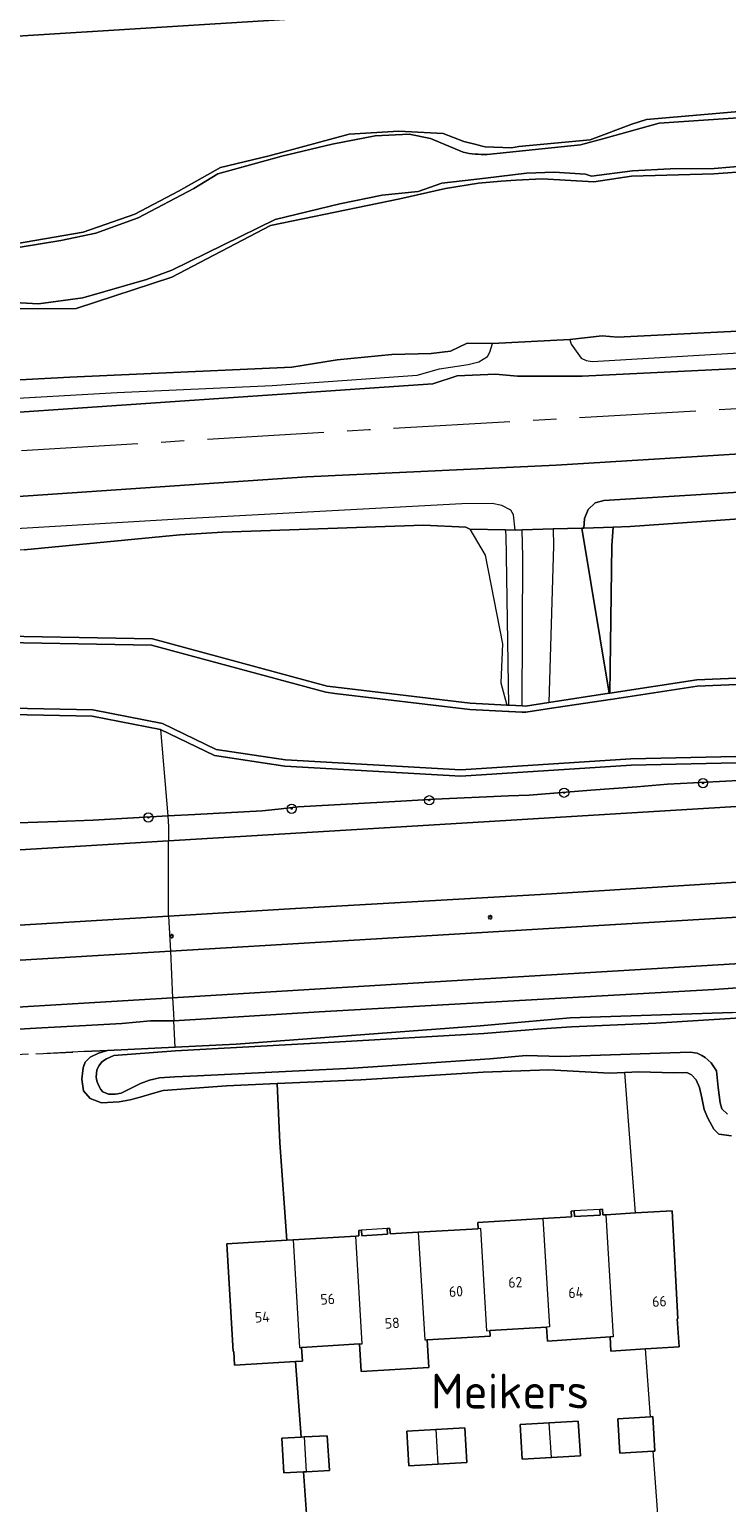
# Model space of a CAD drawing. Header units: metres. Extents: x 92650 to 117222, y 425801 to 461092.
# Tile 75 of 146: x 115171 to 115231, y 426820 to 426947. Entities that reach past the tile are written whole.
import ezdxf
from ezdxf.enums import TextEntityAlignment as Align

# ---------------------------------------------------------------- set-up
doc = ezdxf.new("R2010")
doc.units = ezdxf.units.M
doc.linetypes.add('AM-AS-SO', pattern=[16, 10, -2, 2, -2])
doc.linetypes.add('DASHED', pattern=[19.05, 12.7, -6.35])
doc.layers.get('0').update_dxf_attribs({"color": 253, "linetype": 'CONTINUOUS', "lineweight": 15})
for name, color, linetype, lineweight in [('B-WE-AM-AS_SPOOR_TREIN-G', 253, 'AM-AS-SO', 15), ('B-WE-GR-BOOM-S', 253, 'CONTINUOUS', 15), ('B-WE-GR-GRAS-GV', 253, 'CONTINUOUS', 15), ('B-WE-GR-GROENVOORZIENING-GV', 253, 'CONTINUOUS', 15), ('B-WE-GR-HOUTWAL-GV', 253, 'CONTINUOUS', 15), ('B-WE-GR-STRUIK-GV', 253, 'CONTINUOUS', 15), ('B-WE-GW-TALUD_KRUIN-G', 253, 'CONTINUOUS', 15), ('B-WE-IE-MEUBILAIR-S', 253, 'CONTINUOUS', 15), ('B-WE-OG-BEBOUWING-GV', 253, 'CONTINUOUS', 15), ('B-WE-OG-BEBOUWING-T18', 253, 'CONTINUOUS', 15), ('B-WE-OG-BEBOUWING_LUIFEL-GV', 253, 'CONTINUOUS', 15), ('B-WE-OG-TERREIN_BEGROEID-GV', 253, 'CONTINUOUS', 15), ('B-WE-OG-TERREIN_ERF-GV', 253, 'CONTINUOUS', 15), ('B-WE-OG-TERREIN_OEVER-GV', 253, 'CONTINUOUS', 15), ('B-WE-OG-TERREIN_ONBEGROEID_ZAND-GV', 253, 'CONTINUOUS', 15), ('B-WE-OG-TOPOGRAFIE-T18', 7, 'CONTINUOUS', 15), ('B-WE-OG-WATER-GV', 253, 'CONTINUOUS', 15), ('B-WE-OG-WATER_MEER-GV', 253, 'CONTINUOUS', 15), ('B-WE-OG-WEG-GV', 253, 'CONTINUOUS', 15), ('B-WE-VH-GESLOTENVERHARDING_ASFALT-GV', 253, 'CONTINUOUS', 15), ('B-WE-VH-HALFVERHARDING-GV', 253, 'CONTINUOUS', 15), ('V-WE-OG-TERREIN_BEGROEID-GV', 252, 'DASHED', 15), ('V-WE-OG-TERREIN_ONBEGROEID_ZAND-GV', 252, 'DASHED', 15)]:
    doc.layers.add(name, color=color, linetype=linetype, lineweight=lineweight)
doc.styles.add('NLCS-ISO', font='NLCS-ISO.ttf')
doc.styles.add('NLCS-ISO-M200-T18', font='NLCS-ISO.ttf', dxfattribs={"height": 0.36})

# ---------------------------------------------------------------- blocks, each defined once
blk = doc.blocks.new('SIE-MEUBILAIR_PAAL_LICHTMAST-SO')
for points in [[(-0.62, 0), (-1, 0)], [(-0.71, 0.71), (-0.44, 0.44)], [(0, 1), (0, 0.62)], [(0.44, 0.44), (0.71, 0.71)], [(1, 0), (0.62, 0)], [(-0.71, -0.71), (-0.44, -0.44)], [(0, -0.62), (0, -1)], [(0.44, -0.44), (0.71, -0.71)]]:
    blk.add_lwpolyline(points)
blk.add_circle((0, 0), 0.5)
blk = doc.blocks.new('SGR-BOOM_GBKN-SO')
at = {"linetype": 'ByBlock', "lineweight": 18}
h = blk.add_hatch(color=0, dxfattribs=at)
h.dxf.hatch_style = 1
edge = h.paths.add_edge_path()
edge.add_arc((0, 0), 0.25, 0, 360)
at = {"color": 0, "linetype": 'ByBlock', "lineweight": 18}
for radius in [2, 0.25]:
    blk.add_circle((0, 0), radius, dxfattribs=at)
at = {"color": 0, "linetype": 'ByBlock', "lineweight": 18, "style": 'NLCS-ISO'}
blk.add_attdef('SOORT', (2.5, 0), '', height=1.5, dxfattribs=at)

msp = doc.modelspace()

# ---------------------------------------------------------------- linework, layer by layer
at = {"layer": 'B-WE-AM-AS_SPOOR_TREIN-G', "transparency": 33554687, "flags": 128}
msp.add_lwpolyline([(116378.649, 426978.553), (116313.265, 426974.979), (116268.79, 426972.94), (116228.66, 426971.41), (116192.667, 426969.929), (116165.48, 426969.18), (116134, 426967.68), (116098.45, 426965.86), (115986.75, 426959.28), (115956.388, 426957.403), (115928.26, 426955.83), (115897.64, 426953.89), (115871.105, 426952.419), (115718.045, 426943.286), (115695.872, 426941.858), (115546.27, 426932.85), (115485.84, 426929.42), (115451.371, 426927.274), (115256.116, 426915.623), (115200.4, 426912.45), (115061.99, 426904.15), (114986.549, 426899.545), (114729.261, 426884.168), (114632.81, 426878.605), (114336.434, 426860.848), (114266.275, 426856.5), (114176.977, 426851.178), (114065.739, 426844.741), (114020.479, 426841.948), (113942.585, 426837.311), (113911.266, 426835.668), (113883.665, 426834.561), (113859.82, 426833.885), (113841.838, 426833.5), (113821.731, 426833.221), (113799.968, 426833.137), (113777.619, 426833.235), (113754.581, 426833.535), (113722.881, 426834.319), (113683.682, 426835.831), (113647.223, 426837.818), (113611.073, 426840.142), (113590.471, 426841.72), (113564.676, 426843.495), (113525.176, 426846.551), (113498.443, 426848.864), (113484.376, 426850.17), (113466.008, 426852.021), (113446.083, 426854.338), (113431.85, 426856.105), (113417.098, 426858.054), (113378.34, 426863.689), (113344.463, 426869.284), (113327.206, 426872.286), (113303.685, 426876.54)], dxfattribs=at)
at = {"layer": 'B-WE-GR-GRAS-GV', "transparency": 33554687, "flags": 128}
for points in [[(115204.674, 426948.427), (115147.701, 426944.857)], [(115165.883, 426927.719), (115175.881, 426929.44), (115180.299, 426930.987), (115184.063, 426932.969), (115187.669, 426935.004), (115191.856, 426935.994), (115198.727, 426937.842), (115202.986, 426938.107), (115206.797, 426937.906), (115208.563, 426937.219), (115209.611, 426936.967), (115209.808, 426936.92), (115210.147, 426936.838), (115210.383, 426936.781), (115212.656, 426936.688), (115212.974, 426936.747), (115213.295, 426936.806), (115219.397, 426937.375), (115222.984, 426938.721), (115224.242, 426939.125), (115244.116, 426940.842)], [(115165.769, 426913.655), (115205.9, 426916.393), (115208.002, 426917.094), (115211.286, 426917.247), (115213.177, 426917.051), (115218.724, 426917.074), (115223.998, 426917.331), (115252.201, 426918.707), (115275.291, 426920.566), (115277.966, 426920.972), (115279.532, 426921.067), (115281.749, 426921.002), (115310.757, 426922.498)], [(115164.706, 426914.869), (115178.788, 426915.676), (115192.095, 426916.277), (115204.568, 426917.15), (115206.466, 426917.691), (115208.937, 426918.068), (115209.837, 426918.309), (115210.596, 426918.744), (115210.8, 426919.115), (115211.036, 426919.867), (115208.838, 426919.905), (115207.405, 426919.208), (115205.763, 426919.017), (115202.38, 426918.933), (115197.699, 426918.478), (115193.795, 426917.848), (115174.724, 426916.971), (115155.408, 426915.951)], [(115217.666, 426920.202), (115211.036, 426919.867)], [(115318.024, 426915.245), (115295.725, 426914.046), (115265.877, 426912.168), (115245.642, 426911.228), (115225.355, 426909.966), (115216.476, 426909.413), (115195.095, 426908.403), (115149.72, 426905.317)], [(115212.972, 426903.831), (115213.573, 426903.851), (115216.236, 426903.936), (115218.701, 426904.016), (115218.877, 426904.021), (115218.922, 426904.837), (115219.247, 426905.601), (115219.841, 426906.18), (115220.589, 426906.389), (115247.98, 426908.071), (115248.941, 426908.129), (115248.992, 426908.132), (115286.156, 426910.285), (115292.949, 426910.551), (115297.716, 426911.807), (115298.85, 426911.907), (115387.724, 426916.208)], [(115320.766, 426910.826), (115306.333, 426909.972), (115298.474, 426909.404), (115296.495, 426908.94), (115286.185, 426907.873), (115275.241, 426907.383), (115248.976, 426906.023), (115248.14, 426905.936), (115222.851, 426904.139), (115221.388, 426904.096), (115221.27, 426902.527), (115221.085, 426889.833), (115228.557, 426890.975), (115245.509, 426891.694), (115253.099, 426891.757), (115256.11, 426892.471), (115263.289, 426897.236), (115275.148, 426901.407), (115285.864, 426902.162), (115300.023, 426902.976), (115317.293, 426903.538)], [(115170.82, 426902.153), (115184.172, 426903.42), (115187.852, 426903.652), (115205.106, 426904.275), (115208.735, 426904.096), (115209.074, 426903.934), (115212.14, 426903.853), (115212.972, 426903.831), (115212.84, 426905.147), (115212.609, 426905.539), (115211.815, 426905.967), (115210.99, 426906.113), (115208.392, 426906.109), (115184.562, 426904.797), (115149.374, 426902.715)]]:
    msp.add_lwpolyline(points, dxfattribs=at)
msp.add_lwpolyline([(115217.666, 426920.202), (115217.783, 426919.808), (115218.629, 426918.619), (115219.076, 426918.421), (115219.592, 426918.33), (115257.317, 426920.564), (115258.46, 426920.645), (115286.547, 426922.254), (115287.511, 426922.678), (115288.368, 426923.171), (115288.561, 426923.694), (115288.448, 426924.38), (115286.733, 426924.33), (115286.655, 426923.994), (115286.385, 426923.847), (115285.423, 426923.755), (115281.34, 426923.494), (115257.205, 426922.187), (115221.765, 426920.418), (115220.448, 426920.537)], close=True, dxfattribs=at)
at = {"layer": 'B-WE-GR-GROENVOORZIENING-GV', "transparency": 33554687, "flags": 128}
for points in [[(115321.968, 426939.47), (115296.631, 426938.151), (115291.74, 426938.284), (115290.713, 426938.694), (115289.631, 426938.951), (115287.74, 426938.883), (115286.264, 426938.597), (115283.91, 426937.989), (115271.008, 426936.723), (115259.647, 426936.076), (115239.143, 426935.095), (115230.031, 426934.445), (115222.969, 426934.25), (115219.709, 426933.77), (115215.278, 426934.031), (115213.036, 426933.917), (115211.777, 426933.81), (115209.813, 426933.649), (115206.987, 426933.181), (115203.07, 426932.29), (115191.969, 426930), (115183.5, 426925.563), (115175.265, 426922.888), (115167.071, 426922.839)], [(115155.408, 426915.951), (115174.724, 426916.971), (115193.795, 426917.848), (115197.699, 426918.478), (115202.38, 426918.933), (115205.763, 426919.017), (115207.405, 426919.208), (115208.838, 426919.905), (115211.036, 426919.867), (115217.666, 426920.202), (115220.448, 426920.537), (115221.765, 426920.418), (115257.205, 426922.187), (115281.34, 426923.494), (115285.423, 426923.755), (115286.385, 426923.847), (115286.655, 426923.994), (115286.733, 426924.33), (115288.448, 426924.38), (115293.415, 426924.768), (115297.777, 426925.061), (115309.834, 426925.483)]]:
    msp.add_lwpolyline(points, dxfattribs=at)
at = {"layer": 'B-WE-GR-HOUTWAL-GV', "transparency": 33554687, "flags": 128}
for points in [[(115209.074, 426903.934), (115208.735, 426904.096), (115205.106, 426904.275), (115187.852, 426903.652), (115184.172, 426903.42), (115170.82, 426902.153), (115156.368, 426901.055), (115140.123, 426900.189), (115107.749, 426897.84), (115091.024, 426896.801), (115066.507, 426895.341), (115010.931, 426891.905), (115000.613, 426891.197), (114946.296, 426888.095), (114894.576, 426884.985), (114893.24, 426884.419), (114892.905, 426882.632), (114893.058, 426875.638), (114890.502, 426870.135), (114891.531, 426870.037), (114898.93, 426870.191), (114899.034, 426870.193), (114901.868, 426870.851)], [(115212.435, 426888.803), (115212.491, 426888.8), (115213.566, 426888.744), (115213.629, 426901.547), (115213.573, 426903.851), (115212.972, 426903.831), (115212.14, 426903.853)], [(115216.236, 426903.936), (115213.573, 426903.851)], [(115221.051, 426889.828), (115221.085, 426889.833), (115221.27, 426902.527), (115221.388, 426904.096), (115218.877, 426904.021), (115218.701, 426904.016)], [(115166.024, 426894.788), (115181.826, 426894.506), (115196.822, 426890.436), (115197.557, 426890.349), (115209.116, 426888.975), (115212.257, 426888.812)], [(115213.566, 426888.744), (115213.856, 426888.729), (115215.849, 426889.033)]]:
    msp.add_lwpolyline(points, dxfattribs=at)
for points in [[(115212.14, 426903.853), (115209.074, 426903.934), (115210.407, 426901.687), (115211.884, 426894.063), (115211.732, 426890.733), (115212.257, 426888.812), (115212.435, 426888.803), (115212.198, 426903.425)], [(115218.701, 426904.016), (115216.236, 426903.936), (115216.266, 426902.497), (115215.849, 426889.033), (115221.051, 426889.828)]]:
    msp.add_lwpolyline(points, close=True, dxfattribs=at)
at = {"layer": 'B-WE-GR-STRUIK-GV', "transparency": 33554687, "flags": 128}
msp.add_lwpolyline([(115387.724, 426916.208), (115298.85, 426911.907), (115297.716, 426911.807), (115292.949, 426910.551), (115286.156, 426910.285), (115248.992, 426908.132), (115248.941, 426908.129), (115247.98, 426908.071), (115220.589, 426906.389), (115219.841, 426906.18), (115219.247, 426905.601), (115218.922, 426904.837), (115218.877, 426904.021), (115221.388, 426904.096), (115222.851, 426904.139), (115248.14, 426905.936), (115248.976, 426906.023), (115275.241, 426907.383), (115286.185, 426907.873), (115296.495, 426908.94), (115298.474, 426909.404), (115306.333, 426909.972), (115320.766, 426910.826)], dxfattribs=at)
at = {"layer": 'B-WE-GW-TALUD_KRUIN-G', "transparency": 33554687, "flags": 128}
for points in [[(115217.666, 426920.202), (115217.783, 426919.808), (115218.629, 426918.619), (115219.076, 426918.421), (115219.592, 426918.33), (115257.317, 426920.564), (115258.46, 426920.645), (115286.547, 426922.254), (115287.511, 426922.678), (115288.368, 426923.171), (115288.561, 426923.694), (115288.448, 426924.38)], [(115212.972, 426903.831), (115212.84, 426905.147), (115212.609, 426905.539), (115211.815, 426905.967), (115210.99, 426906.113), (115208.392, 426906.109), (115184.562, 426904.797), (115149.374, 426902.715), (115106.995, 426900.003), (115105.151, 426899.772), (115075.596, 426898.008), (115047.444, 426896.215), (114953.629, 426890.695), (114928.561, 426889.302), (114902.567, 426887.679), (114893.728, 426886.613), (114891.804, 426885.902), (114891.006, 426884.838), (114890.711, 426883.119), (114890.84, 426880.587), (114891.577, 426877.118), (114893.058, 426875.638)], [(115212.435, 426888.803), (115212.198, 426903.425), (115212.14, 426903.853)], [(115218.701, 426904.016), (115221.051, 426889.828)]]:
    msp.add_lwpolyline(points, dxfattribs=at)
at = {"layer": 'B-WE-OG-BEBOUWING-GV', "transparency": 33554687, "flags": 128}
for points in [[(115215.356, 426844.704), (115209.76, 426844.37), (115209.792, 426843.82)], [(115220.755, 426845.027), (115220.507, 426845.012), (115220.478, 426845.495), (115220.233, 426845.48), (115220.262, 426845.001), (115218.054, 426844.87), (115218.025, 426845.349), (115217.781, 426845.335), (115217.81, 426844.851), (115215.356, 426844.704), (115215.911, 426835.394), (115215.661, 426835.378), (115215.736, 426834.172), (115221.12, 426834.524)], [(115204.648, 426843.513), (115202.249, 426843.37), (115202.22, 426843.847), (115201.976, 426843.832), (115202.006, 426843.353), (115199.807, 426843.214), (115199.777, 426843.693), (115199.532, 426843.678), (115199.56, 426843.21), (115199.278, 426843.193)], [(115210.541, 426835.06), (115210.019, 426843.833), (115209.792, 426843.82), (115204.648, 426843.513), (115205.199, 426834.267), (115205.421, 426834.281), (115210.828, 426834.605), (115210.799, 426835.076)], [(115193.907, 426842.873), (115193.368, 426842.841), (115188.217, 426842.534), (115188.768, 426833.281), (115188.799, 426833.283), (115188.87, 426832.09), (115194.119, 426832.408), (115194.699, 426832.443), (115194.627, 426833.633)], [(115199.59, 426833.931), (115199.733, 426831.55), (115205.565, 426831.894), (115205.421, 426834.281)], [(115210.541, 426835.06), (115210.799, 426835.076), (115215.661, 426835.378)], [(115206.156, 426826.577), (115203.673, 426826.43), (115203.85, 426823.443), (115206.333, 426823.59)], [(115216.075, 426824.169), (115218.565, 426824.314), (115218.388, 426827.299), (115215.897, 426827.154)], [(115195.066, 426822.951), (115197.017, 426823.041), (115196.84, 426826.023), (115194.888, 426825.933)]]:
    msp.add_lwpolyline(points, dxfattribs=at)
for points in [[(115223.291, 426845.179), (115220.755, 426845.027), (115221.379, 426834.541), (115221.12, 426834.524), (115221.195, 426833.316), (115224.158, 426833.5), (115227.039, 426833.679), (115226.89, 426836.077), (115226.925, 426836.079), (115226.445, 426845.368)], [(115194.627, 426833.633), (115199.59, 426833.931), (115199.829, 426833.945), (115199.278, 426843.193), (115193.907, 426842.873), (115194.458, 426833.623)], [(115206.156, 426826.577), (115206.333, 426823.59), (115208.816, 426823.738), (115208.639, 426826.725)], [(115216.075, 426824.169), (115215.897, 426827.154), (115213.406, 426827.009), (115213.584, 426824.024)], [(115224.811, 426824.704), (115224.957, 426824.713), (115224.784, 426827.68), (115224.591, 426827.668), (115221.797, 426827.497), (115221.969, 426824.53)], [(115194.586, 426825.919), (115192.937, 426825.844), (115193.114, 426822.862), (115194.8, 426822.939), (115195.066, 426822.951), (115194.888, 426825.933)]]:
    msp.add_lwpolyline(points, close=True, dxfattribs=at)
at = {"layer": 'B-WE-OG-BEBOUWING_LUIFEL-GV', "transparency": 33554687, "flags": 128}
for points in [[(115220.233, 426845.48), (115218.025, 426845.349), (115218.054, 426844.87), (115220.262, 426845.001)], [(115201.976, 426843.832), (115199.777, 426843.693), (115199.807, 426843.214), (115202.006, 426843.353)]]:
    msp.add_lwpolyline(points, close=True, dxfattribs=at)
at = {"layer": 'B-WE-OG-TERREIN_BEGROEID-GV', "transparency": 33554687, "flags": 128}
for points in [[(115182.516, 426886.704), (115176.653, 426887.869), (115162.652, 426888.149), (115157.402, 426887.964), (115146.505, 426885.329), (115133.811, 426880.442), (115129.652, 426878.534), (115127.956, 426877.894), (115126.833, 426877.47), (115121.606, 426876.993), (115098.729, 426876.681), (115085.358, 426875.59), (115073.366, 426873.84), (115057.251, 426872.493), (115056.498, 426872.394)], [(115240.953, 426884.056), (115222.929, 426883.65), (115208.307, 426882.711), (115193.186, 426883.558), (115187.144, 426884.48), (115182.516, 426886.704), (115183.138, 426879.285), (115185.47, 426879.414), (115191.238, 426879.732), (115192.613, 426879.874), (115194.33, 426880.062), (115203.161, 426880.567), (115206.058, 426880.737), (115212.409, 426881.005), (115214.179, 426881.067), (115219.452, 426881.485), (115223.412, 426881.799), (115226.042, 426882.007), (115230.522, 426882.247), (115234.82, 426882.477)], [(115168.571, 426878.637), (115173.68, 426878.821), (115176.733, 426878.931), (115183.138, 426879.285)], [(115313.726, 426874.767), (115298.066, 426872.115), (115287.784, 426870.031), (115281.108, 426868.948), (115270.25, 426867.397), (115259.146, 426866.322), (115249.514, 426865.765), (115230.05, 426864.37), (115196.147, 426862.461), (115183.659, 426861.692)], [(115183.771, 426859.429), (115189.008, 426859.688), (115209.963, 426861.244), (115217.685, 426861.935), (115231.617, 426862.406), (115235.291, 426862.652), (115243.078, 426863.156), (115253.047, 426863.813), (115256.489, 426864.017), (115259.331, 426864.185), (115265.59, 426864.556), (115266.908, 426864.634), (115274.355, 426865.456), (115279.556, 426866.541), (115280.85, 426867.045), (115288.004, 426868.916), (115295.875, 426870.772), (115299.048, 426871.407), (115304.095, 426872.302), (115309.86, 426873.399)], [(115175.951, 426859.042), (115177.955, 426859.141), (115183.771, 426859.429), (115183.659, 426861.692), (115181.669, 426861.692), (115179.209, 426861.461), (115176.102, 426861.276), (115172.314, 426861.079), (115168.863, 426860.873)]]:
    msp.add_lwpolyline(points, dxfattribs=at)
at = {"layer": 'B-WE-OG-TERREIN_ERF-GV', "transparency": 33554687, "flags": 128}
for points in [[(115193.368, 426842.841), (115193.907, 426842.873), (115199.278, 426843.193), (115199.56, 426843.21), (115199.532, 426843.678), (115199.777, 426843.693), (115199.807, 426843.214), (115202.006, 426843.353), (115201.976, 426843.832), (115202.22, 426843.847), (115202.249, 426843.37), (115204.648, 426843.513), (115209.792, 426843.82), (115209.76, 426844.37), (115215.356, 426844.704), (115217.81, 426844.851), (115217.781, 426845.335), (115218.025, 426845.349), (115218.054, 426844.87), (115220.262, 426845.001), (115220.233, 426845.48), (115220.478, 426845.495), (115220.507, 426845.012), (115220.755, 426845.027), (115223.291, 426845.179), (115222.394, 426857.246), (115221.072, 426857.184), (115215.858, 426857.477), (115210.23, 426857.26), (115199.727, 426856.625), (115192.548, 426856.295), (115192.767, 426851.197)], [(115206.156, 426826.577), (115208.639, 426826.725), (115208.816, 426823.738), (115206.333, 426823.59), (115203.85, 426823.443), (115203.673, 426826.43)], [(115216.075, 426824.169), (115213.584, 426824.024), (115213.406, 426827.009), (115218.388, 426827.299), (115218.565, 426824.314)]]:
    msp.add_lwpolyline(points, close=True, dxfattribs=at)
for points in [[(115231.554, 426851.806), (115230.467, 426851.954), (115230.031, 426852.365), (115229.524, 426853.32), (115229.192, 426854.054), (115229.003, 426855.075), (115228.799, 426855.945), (115228.507, 426856.624), (115228.109, 426857.055), (115227.699, 426857.241), (115226.579, 426857.218), (115223.583, 426857.302), (115222.394, 426857.246)], [(115223.291, 426845.179), (115226.445, 426845.368), (115226.925, 426836.079), (115226.89, 426836.077), (115227.039, 426833.679), (115224.158, 426833.5)], [(115229.095, 426767.01), (115224.811, 426824.704), (115221.969, 426824.53), (115221.797, 426827.497), (115224.591, 426827.668), (115224.158, 426833.5), (115221.195, 426833.316), (115221.12, 426834.524), (115215.736, 426834.172), (115215.661, 426835.378), (115210.799, 426835.076), (115210.828, 426834.605), (115205.421, 426834.281), (115205.565, 426831.894), (115199.733, 426831.55), (115199.59, 426833.931), (115194.627, 426833.633), (115194.699, 426832.443), (115194.119, 426832.408), (115194.586, 426825.919), (115194.888, 426825.933), (115196.84, 426826.023), (115197.017, 426823.041), (115195.066, 426822.951), (115194.8, 426822.939), (115195.06, 426819.332)], [(115224.591, 426827.668), (115224.784, 426827.68), (115224.957, 426824.713), (115224.811, 426824.704)]]:
    msp.add_lwpolyline(points, dxfattribs=at)
at = {"layer": 'B-WE-OG-TERREIN_OEVER-GV', "transparency": 33554687, "flags": 128}
for points in [[(115210.567, 426936.122), (115218.574, 426936.928), (115220.493, 426937.461), (115225.335, 426938.805), (115233.388, 426939.331), (115242.976, 426939.956), (115247.793, 426941.191), (115251.492, 426941.452), (115257.041, 426941.343), (115266.55, 426941.583), (115271.925, 426942.192), (115279.867, 426942.41), (115284.539, 426940.662), (115289.827, 426941.032), (115292.286, 426942.273), (115298.596, 426943.275), (115303.971, 426943.536), (115311.565, 426944.167), (115316.548, 426944.245), (115330.213, 426944.852), (115337.975, 426945.196), (115345.041, 426946.265), (115351.961, 426946.091), (115361.84, 426947.027)], [(115244.116, 426940.842), (115224.242, 426939.125), (115222.984, 426938.721), (115219.397, 426937.375), (115213.295, 426936.806), (115212.974, 426936.747), (115212.656, 426936.688), (115210.383, 426936.781), (115210.147, 426936.838), (115209.808, 426936.92), (115209.611, 426936.967), (115208.563, 426937.219), (115206.797, 426937.906), (115202.986, 426938.107), (115198.727, 426937.842), (115191.856, 426935.994), (115187.669, 426935.004), (115184.063, 426932.969), (115180.299, 426930.987), (115175.881, 426929.44), (115165.883, 426927.719)], [(115167.071, 426922.839), (115175.265, 426922.888), (115183.5, 426925.563), (115191.969, 426930), (115203.07, 426932.29), (115206.987, 426933.181), (115209.813, 426933.649), (115211.777, 426933.81), (115213.036, 426933.917), (115215.278, 426934.031), (115219.709, 426933.77), (115222.969, 426934.25), (115230.031, 426934.445), (115239.143, 426935.095), (115259.647, 426936.076), (115271.008, 426936.723), (115283.91, 426937.989), (115286.264, 426938.597), (115287.74, 426938.883), (115289.631, 426938.951), (115290.713, 426938.694), (115291.74, 426938.284), (115296.631, 426938.151), (115321.968, 426939.47)], [(115168.527, 426927.821), (115173.965, 426928.732), (115176.951, 426929.337), (115180.603, 426930.674), (115185.388, 426933.189), (115187.44, 426934.445), (115192.948, 426935.951), (115197.245, 426936.998), (115200.95, 426937.706), (115203.862, 426937.844), (115205.702, 426937.472), (115208.512, 426936.303)], [(115235.435, 426935.366), (115230.051, 426934.905), (115226.271, 426934.868), (115223.038, 426934.719), (115219.531, 426934.258), (115219.016, 426934.431), (115216.33, 426934.581), (115213.929, 426934.502), (115210.424, 426934.083), (115206.681, 426933.635), (115204.63, 426932.938), (115201.554, 426932.627), (115197.901, 426931.882), (115192.367, 426930.538), (115183.502, 426926.171), (115181.313, 426925.375), (115175.855, 426923.795), (115172.05, 426923.285), (115168.368, 426923.478)], [(115166.008, 426894.25), (115181.75, 426893.969), (115196.719, 426889.906), (115197.493, 426889.814), (115209.07, 426888.438), (115212.407, 426888.265), (115212.463, 426888.262), (115213.538, 426888.206), (115213.883, 426888.188), (115215.93, 426888.501), (115221.131, 426889.296), (115221.165, 426889.301), (115228.609, 426890.438), (115245.523, 426891.156), (115253.164, 426891.219), (115256.328, 426891.969), (115263.531, 426896.75), (115275.258, 426900.875), (115285.898, 426901.625), (115300.047, 426902.438), (115317.32, 426903)], [(115317.293, 426903.538), (115300.023, 426902.976), (115285.864, 426902.162), (115275.148, 426901.407), (115263.289, 426897.236), (115256.11, 426892.471), (115253.099, 426891.757), (115245.509, 426891.694), (115228.557, 426890.975), (115221.085, 426889.833), (115221.051, 426889.828), (115215.849, 426889.033), (115213.856, 426888.729), (115213.566, 426888.744), (115212.491, 426888.8), (115212.435, 426888.803), (115212.257, 426888.812), (115209.116, 426888.975), (115197.557, 426890.349), (115196.822, 426890.436), (115181.826, 426894.506), (115166.024, 426894.788)], [(115312.492, 426897.125), (115303.828, 426896.906), (115290.211, 426896.375), (115283.141, 426895.75), (115274.43, 426893.688), (115268.672, 426892.031), (115261.82, 426888.75), (115257.431, 426886.06), (115256.672, 426885.594), (115240.93, 426884.594), (115222.906, 426884.188), (115208.305, 426883.25), (115193.242, 426884.094), (115187.305, 426885), (115182.688, 426887.219), (115176.711, 426888.406), (115162.648, 426888.688)], [(115162.652, 426888.149), (115176.653, 426887.869), (115182.516, 426886.704), (115187.144, 426884.48), (115193.186, 426883.558), (115208.307, 426882.711), (115222.929, 426883.65), (115240.953, 426884.056), (115256.84, 426885.065), (115257.713, 426885.601), (115262.078, 426888.276), (115268.864, 426891.526), (115274.567, 426893.167), (115283.227, 426895.217), (115290.245, 426895.838), (115303.845, 426896.368), (115312.516, 426896.587)], [(115231.617, 426862.406), (115217.685, 426861.935), (115209.963, 426861.244), (115189.008, 426859.688), (115183.771, 426859.429), (115177.955, 426859.141), (115177.183, 426858.906), (115176.465, 426858.566), (115176.053, 426858.141), (115175.863, 426857.638), (115175.75, 426856.667), (115175.909, 426855.682), (115176.477, 426855.013), (115177.446, 426854.627), (115178.956, 426854.738), (115179.909, 426854.885), (115180.777, 426855.114), (115181.83, 426855.453), (115182.747, 426855.695), (115188.188, 426856.094), (115192.548, 426856.295), (115199.727, 426856.625), (115210.23, 426857.26), (115215.858, 426857.477), (115221.072, 426857.184), (115222.394, 426857.246), (115223.583, 426857.302), (115226.579, 426857.218), (115227.699, 426857.241), (115228.109, 426857.055), (115228.507, 426856.624), (115228.799, 426855.945), (115229.003, 426855.075), (115229.192, 426854.054), (115229.524, 426853.32), (115230.031, 426852.365), (115230.467, 426851.954), (115231.554, 426851.806)], [(115231.192, 426853.662), (115230.705, 426854.111), (115230.567, 426854.635), (115230.411, 426855.961), (115230.256, 426857.394), (115229.789, 426858.074), (115229.291, 426858.531), (115228.983, 426858.718), (115228.583, 426858.902), (115227.986, 426858.978), (115216.872, 426858.608), (115213.926, 426858.713), (115210.8, 426858.425), (115199.06, 426857.607), (115185.704, 426856.954), (115183.744, 426856.879), (115182.44, 426856.779), (115181.574, 426856.599), (115180.808, 426856.288), (115179.664, 426855.721), (115179.126, 426855.468), (115178.642, 426855.369), (115178.046, 426855.377), (115177.568, 426855.573), (115177.385, 426855.773), (115177.167, 426856.201), (115177.058, 426856.533), (115176.983, 426856.843), (115177.057, 426857.461), (115177.243, 426857.841), (115177.474, 426858.166), (115177.869, 426858.428), (115178.509, 426858.705), (115183.812, 426859.103), (115197.421, 426859.837), (115210.284, 426860.599), (115215.242, 426861.001), (115217.805, 426861.174), (115225.058, 426861.487), (115238.252, 426862.312)]]:
    msp.add_lwpolyline(points, dxfattribs=at)
at = {"layer": 'B-WE-OG-TERREIN_OEVER-GV', "transparency": 33554687}
msp.add_lwpolyline([(115208.512, 426936.303, 0.0656556), (115210.567, 426936.122)], format="xyb", dxfattribs=at)
at = {"layer": 'B-WE-OG-TERREIN_ONBEGROEID_ZAND-GV', "transparency": 33554687, "flags": 128}
msp.add_lwpolyline([(115195.06, 426819.332), (115194.8, 426822.939), (115193.114, 426822.862), (115192.937, 426825.844), (115194.586, 426825.919), (115194.119, 426832.408), (115188.87, 426832.09), (115188.799, 426833.283), (115188.768, 426833.281), (115188.217, 426842.534), (115193.368, 426842.841), (115192.767, 426851.197), (115192.548, 426856.295), (115188.188, 426856.094), (115182.747, 426855.695), (115181.83, 426855.453), (115180.777, 426855.114), (115179.909, 426854.885), (115178.956, 426854.738), (115177.446, 426854.627), (115176.477, 426855.013), (115175.909, 426855.682), (115175.75, 426856.667), (115175.863, 426857.638), (115176.053, 426858.141), (115176.465, 426858.566), (115177.183, 426858.906), (115177.955, 426859.141), (115175.951, 426859.042)], dxfattribs=at)
at = {"layer": 'B-WE-OG-WATER-GV', "transparency": 33554687, "flags": 128}
for points in [[(115361.84, 426947.027), (115351.961, 426946.091), (115345.041, 426946.265), (115337.975, 426945.196), (115330.213, 426944.852), (115316.548, 426944.245), (115311.565, 426944.167), (115303.971, 426943.536), (115298.596, 426943.275), (115292.286, 426942.273), (115289.827, 426941.032), (115284.539, 426940.662), (115279.867, 426942.41), (115271.925, 426942.192), (115266.55, 426941.583), (115257.041, 426941.343), (115251.492, 426941.452), (115247.793, 426941.191), (115242.976, 426939.956), (115233.388, 426939.331), (115225.335, 426938.805), (115220.493, 426937.461), (115218.574, 426936.928), (115210.567, 426936.122)], [(115208.512, 426936.303), (115205.702, 426937.472), (115203.862, 426937.844), (115200.95, 426937.706), (115197.245, 426936.998), (115192.948, 426935.951), (115187.44, 426934.445), (115185.388, 426933.189), (115180.603, 426930.674), (115176.951, 426929.337), (115173.965, 426928.732), (115168.527, 426927.821)], [(115168.368, 426923.478), (115172.05, 426923.285), (115175.855, 426923.795), (115181.313, 426925.375), (115183.502, 426926.171), (115192.367, 426930.538), (115197.901, 426931.882), (115201.554, 426932.627), (115204.63, 426932.938), (115206.681, 426933.635), (115210.424, 426934.083), (115213.929, 426934.502), (115216.33, 426934.581), (115219.016, 426934.431), (115219.531, 426934.258), (115223.038, 426934.719), (115226.271, 426934.868), (115230.051, 426934.905), (115235.435, 426935.366)], [(115238.252, 426862.312), (115225.058, 426861.487), (115217.805, 426861.174), (115215.242, 426861.001), (115210.284, 426860.599), (115197.421, 426859.837), (115183.812, 426859.103), (115178.509, 426858.705), (115177.869, 426858.428), (115177.474, 426858.166), (115177.243, 426857.841), (115177.057, 426857.461), (115176.983, 426856.843), (115177.058, 426856.533), (115177.167, 426856.201), (115177.385, 426855.773), (115177.568, 426855.573), (115178.046, 426855.377), (115178.642, 426855.369), (115179.126, 426855.468), (115179.664, 426855.721), (115180.808, 426856.288), (115181.574, 426856.599), (115182.44, 426856.779), (115183.744, 426856.879), (115185.704, 426856.954), (115199.06, 426857.607), (115210.8, 426858.425), (115213.926, 426858.713), (115216.872, 426858.608), (115227.986, 426858.978), (115228.583, 426858.902), (115228.983, 426858.718), (115229.291, 426858.531), (115229.789, 426858.074), (115230.256, 426857.394), (115230.411, 426855.961), (115230.567, 426854.635), (115230.705, 426854.111), (115231.192, 426853.662)]]:
    msp.add_lwpolyline(points, dxfattribs=at)
at = {"layer": 'B-WE-OG-WATER-GV', "transparency": 33554687}
msp.add_lwpolyline([(115210.567, 426936.122, -0.0656556), (115208.512, 426936.303)], format="xyb", dxfattribs=at)
at = {"layer": 'B-WE-OG-WATER_MEER-GV', "transparency": 33554687, "flags": 128}
for points in [[(115317.32, 426903), (115300.047, 426902.438), (115285.898, 426901.625), (115275.258, 426900.875), (115263.531, 426896.75), (115256.328, 426891.969), (115253.164, 426891.219), (115245.523, 426891.156), (115228.609, 426890.438), (115221.165, 426889.301), (115221.131, 426889.296), (115215.93, 426888.501), (115213.883, 426888.188), (115213.538, 426888.206), (115212.463, 426888.262), (115212.407, 426888.265), (115209.07, 426888.438), (115197.493, 426889.814), (115196.719, 426889.906), (115181.75, 426893.969), (115166.008, 426894.25)], [(115162.648, 426888.688), (115176.711, 426888.406), (115182.688, 426887.219), (115187.305, 426885), (115193.242, 426884.094), (115208.305, 426883.25), (115222.906, 426884.188), (115240.93, 426884.594), (115256.672, 426885.594), (115257.431, 426886.06), (115261.82, 426888.75), (115268.672, 426892.031), (115274.43, 426893.688), (115283.141, 426895.75), (115290.211, 426896.375), (115303.828, 426896.906), (115312.492, 426897.125)]]:
    msp.add_lwpolyline(points, dxfattribs=at)
at = {"layer": 'B-WE-OG-WEG-GV', "transparency": 33554687, "flags": 128}
for points in [[(115234.82, 426882.477), (115230.522, 426882.247), (115226.042, 426882.007), (115223.412, 426881.799), (115219.452, 426881.485), (115214.179, 426881.067), (115212.409, 426881.005), (115206.058, 426880.737), (115203.161, 426880.567), (115194.33, 426880.062), (115192.613, 426879.874), (115191.238, 426879.732), (115185.47, 426879.414), (115183.138, 426879.285), (115183.216, 426878.349), (115183.216, 426877.146), (115205.569, 426878.489), (115246.578, 426880.981)], [(115183.138, 426879.285), (115176.733, 426878.931), (115173.68, 426878.821), (115168.571, 426878.637)], [(115151.511, 426875.241), (115183.216, 426877.146)], [(115311.102, 426876.593), (115304.175, 426875.628), (115298.272, 426874.513), (115283.622, 426871.362), (115278.718, 426870.413), (115274.759, 426869.785), (115269.816, 426869.202), (115263.836, 426868.656), (115258.974, 426868.295), (115251.877, 426867.784), (115207.504, 426865.119), (115183.561, 426863.672), (115183.628, 426862.326), (115183.659, 426861.692), (115196.147, 426862.461), (115230.05, 426864.37), (115249.514, 426865.765), (115259.146, 426866.322), (115270.25, 426867.397), (115281.108, 426868.948), (115287.784, 426870.031), (115298.066, 426872.115), (115313.726, 426874.767)], [(115258.37, 426875.248), (115215.621, 426872.57), (115193.616, 426871.291), (115183.216, 426870.667), (115183.364, 426867.668), (115207.263, 426869.112), (115251.627, 426871.776)], [(115183.216, 426870.667), (115137.605, 426867.929)], [(115160.406, 426866.28), (115183.364, 426867.668)], [(115183.561, 426863.672), (115160.647, 426862.287)], [(115168.863, 426860.873), (115172.314, 426861.079), (115176.102, 426861.276), (115179.209, 426861.461), (115181.669, 426861.692), (115183.659, 426861.692)]]:
    msp.add_lwpolyline(points, dxfattribs=at)
at = {"layer": 'B-WE-VH-GESLOTENVERHARDING_ASFALT-GV', "transparency": 33554687, "flags": 128}
for points in [[(115147.701, 426944.857), (115204.674, 426948.427)], [(115246.578, 426880.981), (115205.569, 426878.489), (115183.216, 426877.146)], [(115137.605, 426867.929), (115183.216, 426870.667), (115183.216, 426877.146), (115151.511, 426875.241)], [(115183.216, 426870.667), (115193.616, 426871.291), (115215.621, 426872.57), (115258.37, 426875.248)], [(115251.627, 426871.776), (115207.263, 426869.112), (115183.364, 426867.668), (115183.561, 426863.672), (115207.504, 426865.119), (115251.877, 426867.784)], [(115183.364, 426867.668), (115160.406, 426866.28)], [(115160.647, 426862.287), (115183.561, 426863.672)]]:
    msp.add_lwpolyline(points, dxfattribs=at)
at = {"layer": 'B-WE-VH-HALFVERHARDING-GV', "transparency": 33554687, "flags": 128}
for points in [[(115149.72, 426905.317), (115195.095, 426908.403), (115216.476, 426909.413), (115225.355, 426909.966), (115245.642, 426911.228), (115265.877, 426912.168), (115295.725, 426914.046), (115318.024, 426915.245), (115342.072, 426916.793), (115367.936, 426918.319), (115390.045, 426919.727), (115405.035, 426920.305), (115427.147, 426921.669), (115451.2, 426923.505), (115466.093, 426924.076), (115494.951, 426925.828), (115498.856, 426926.065), (115508.109, 426926.693), (115523.342, 426927.617), (115528.379, 426927.868), (115528.35, 426928.347), (115528.285, 426929.399), (115528.237, 426930.19), (115591.197, 426933.942)], [(115310.757, 426922.498), (115281.749, 426921.002), (115279.532, 426921.067), (115277.966, 426920.972), (115275.291, 426920.566), (115252.201, 426918.707), (115223.998, 426917.331), (115218.724, 426917.074), (115213.177, 426917.051), (115211.286, 426917.247), (115208.002, 426917.094), (115205.9, 426916.393), (115165.769, 426913.655)]]:
    msp.add_lwpolyline(points, dxfattribs=at)
at = {"layer": 'V-WE-OG-TERREIN_BEGROEID-GV', "ltscale": 0.25, "transparency": 33554687, "flags": 128}
msp.add_lwpolyline([(115054.156, 426842.344), (115056.225, 426842.827), (115059.109, 426843.5), (115080.383, 426847.938), (115109.844, 426853.844), (115127.594, 426855.787), (115129.5, 426855.995), (115132.109, 426856.281), (115132.902, 426856.341), (115154.242, 426857.969), (115163.452, 426858.424), (115175.951, 426859.042)], dxfattribs=at)
at = {"layer": 'V-WE-OG-TERREIN_ONBEGROEID_ZAND-GV', "ltscale": 0.25, "transparency": 33554687, "flags": 128}
for points in [[(115175.951, 426859.042), (115163.452, 426858.424), (115163.798, 426858.184), (115164.176, 426857.711), (115164.4, 426857.075), (115164.515, 426856.052), (115164.538, 426855.012), (115181.077, 426613.074)], [(115176.027, 426855.543), (115175.909, 426855.682), (115175.75, 426856.667), (115175.863, 426857.638), (115175.975, 426857.935)]]:
    msp.add_lwpolyline(points, dxfattribs=at)

# ---------------------------------------------------------------- block references
at = {"layer": 'B-WE-GR-BOOM-S', "transparency": 33554687, "xscale": 0.2, "yscale": 0.2, "zscale": 0.2}
for p in [(115229.096, 426882.101), (115205.591, 426880.627), (115217.169, 426881.283), (115193.779, 426879.903), (115181.475, 426879.149)]:
    msp.add_blockref('SGR-BOOM_GBKN-SO', p, dxfattribs=at)
at = {"layer": 'B-WE-IE-MEUBILAIR-S', "transparency": 33554687, "xscale": 0.2, "yscale": 0.2, "zscale": 0.2}
for p in [(115210.813, 426870.576), (115183.466, 426868.954)]:
    msp.add_blockref('SIE-MEUBILAIR_PAAL_LICHTMAST-SO', p, dxfattribs=at)

# ---------------------------------------------------------------- texts
at = {"layer": 'B-WE-OG-BEBOUWING-T18', "transparency": 33554687, "style": 'NLCS-ISO-M200-T18'}
for s, rotation, p in [('62', 3.6, (115212.982, 426839.219)), ('56', 3.4, (115196.869, 426837.775)), ('60', 3.4, (115207.885, 426838.436)), ('64', 3.7, (115218.167, 426838.339)), ('66', 3.6, (115225.35, 426837.582)), ('54', 3.5, (115191.253, 426836.242)), ('58', 3.4, (115202.413, 426835.715))]:
    msp.add_text(s, height=0.9, rotation=rotation, dxfattribs=at).set_placement(p, align=Align.MIDDLE)
at = {"layer": 'B-WE-OG-TOPOGRAFIE-T18', "transparency": 33554687, "style": 'NLCS-ISO-M200-T18'}
msp.add_text('Meikers', height=3, dxfattribs=at).set_placement((115212.535, 426829.881), align=Align.MIDDLE)

doc.saveas('drawing.dxf')
